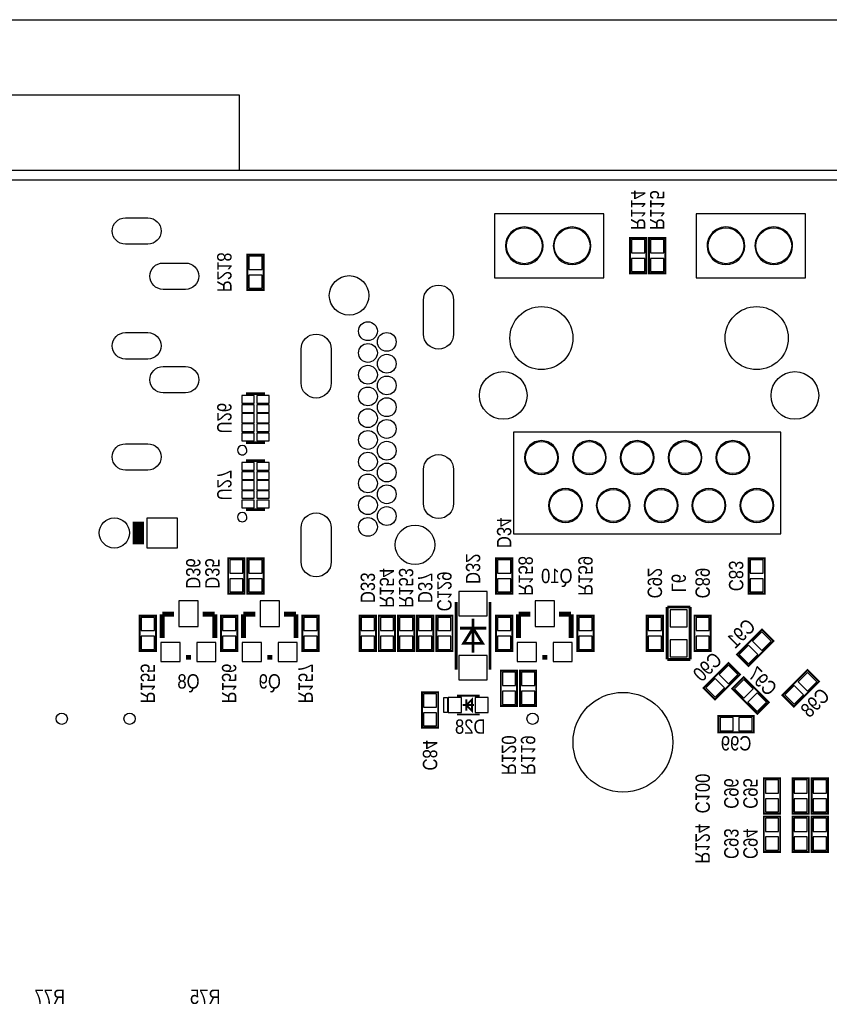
# Model space of a CAD drawing. Extents: x 0 to 137, y -8 to 90.
# Tile 4 of 7: x 42 to 85, y 38 to 90. Entities that reach past the tile are written whole.
import ezdxf
from ezdxf.enums import TextEntityAlignment as Align

# ---------------------------------------------------------------- set-up
doc = ezdxf.new("R2010")
doc.units = 0
for name, color, linetype in [('BG_OUTLINE', 3, 'CONTINUOUS'), ('PG_SILKSCREEN_BOTTOM', 150, 'CONTINUOUS'), ('PIN_SOLDERMASK_BOTTOM', 231, 'CONTINUOUS'), ('RD_SILKSCREEN_BOTTOM', 1, 'CONTINUOUS'), ('RKI_ALL', 2, 'CONTINUOUS')]:
    doc.layers.add(name, color=color, linetype=linetype)

msp = doc.modelspace()

# ---------------------------------------------------------------- linework, layer by layer
at = {"layer": 'BG_OUTLINE'}
msp.add_lwpolyline([(3.048, 81.999836), (3.048, 84.99983), (0, 84.99983), (0, 87.999824, -0.414214), (1.999996, 89.99982), (134.99973, 89.99982, -0.414214), (136.999726, 87.999824), (136.999726, 84.99983), (133.999732, 84.99983), (133.999732, 81.999836)], format="xyb", dxfattribs=at)
msp.add_lwpolyline([(34.99993, 81.999836), (34.99993, 85.999828), (53.999892, 85.999828), (53.999892, 81.999836)], dxfattribs=at)
msp.add_lwpolyline([(2.999994, 81.999836), (133.999732, 81.999836, -0.414214), (136.999726, 78.999842), (136.999726, 2.999994, -0.414214), (133.999732, 0), (2.999994, 0, -0.414214), (0, 2.999994), (0, 78.999842, -0.414214)], format="xyb", close=True, dxfattribs=at)
at = {"layer": 'PG_SILKSCREEN_BOTTOM'}
for points in [[(67.566388, 79.688995), (67.566388, 76.288976), (73.366401, 76.288976), (73.366401, 79.688995)], [(78.276602, 79.688995), (78.276602, 76.288976), (84.076591, 76.288976), (84.076591, 79.688995)], [(68.566386, 68.088993), (68.566386, 62.688978), (82.766408, 62.688978), (82.766408, 68.088993)], [(64.867003, 53.194001), (64.867003, 53.993999), (65.067002, 53.993999), (65.067002, 53.194001)]]:
    msp.add_lwpolyline(points, close=True, dxfattribs=at)
for points in [[(70.141313, 77.989176, 1), (68.141281, 77.989189, 1)], [(72.681313, 77.989176, 1), (70.681281, 77.989189, 1)], [(80.851502, 77.989176, 1), (78.851491, 77.989189, 1)], [(83.391502, 77.989176, 1), (81.391491, 77.989189, 1)], [(70.9565, 66.738983, 1), (69.156493, 66.738983, 1)], [(73.4965, 66.738983, 1), (71.696493, 66.738983, 1)], [(76.0365, 66.738983, 1), (74.236493, 66.738983, 1)], [(78.5765, 66.738983, 1), (76.776493, 66.738983, 1)], [(81.1165, 66.738983, 1), (79.316493, 66.738983, 1)], [(54.413988, 67.134003, 1), (53.914012, 67.133997, 1)], [(72.2265, 64.198983, 1), (70.426493, 64.198983, 1)], [(74.7665, 64.198983, 1), (72.966493, 64.198983, 1)], [(77.3065, 64.198983, 1), (75.506493, 64.198983, 1)], [(79.8465, 64.198983, 1), (78.046493, 64.198983, 1)], [(82.3865, 64.198983, 1), (80.586493, 64.198983, 1)], [(54.413988, 63.578003, 1), (53.914012, 63.577997, 1)]]:
    msp.add_lwpolyline(points, format="xyb", close=True, dxfattribs=at)
for points, const_width in [([(75.6158, 76.5302), (75.6158, 78.4098), (74.7522, 78.4098), (74.7522, 76.5302), (75.6158, 76.5302)], 0.1016), ([(76.6318, 76.5302), (76.6318, 78.4098), (75.7682, 78.4098), (75.7682, 76.5302), (76.6318, 76.5302)], 0.1016), ([(54.4322, 77.5208), (54.4322, 75.6412), (55.2958, 75.6412), (55.2958, 77.5208), (54.4322, 77.5208)], 0.1016), ([(55.364101, 70.133997), (54.363899, 70.133997)], 0.150089), ([(55.364101, 67.534003), (54.363899, 67.534003)], 0.150089), ([(55.364101, 66.577997), (54.363899, 66.577997)], 0.150089), ([(55.364101, 63.978003), (54.363899, 63.978003)], 0.150089), ([(48.641, 63.337999), (48.641, 62.138001)], 0.599999), ([(54.2798, 59.5122), (54.2798, 61.3918), (53.4162, 61.3918), (53.4162, 59.5122), (54.2798, 59.5122)], 0.1016), ([(55.2958, 59.5122), (55.2958, 61.3918), (54.4322, 61.3918), (54.4322, 59.5122), (55.2958, 59.5122)], 0.1016), ([(68.5038, 59.5122), (68.5038, 61.3918), (67.6402, 61.3918), (67.6402, 59.5122), (68.5038, 59.5122)], 0.1016), ([(81.0514, 61.3918), (81.0514, 59.5122), (81.915, 59.5122), (81.915, 61.3918), (81.0514, 61.3918)], 0.1016), ([(65.521002, 59.076996), (65.521002, 55.477004)], 0.150012), ([(67.320998, 55.477004), (67.320998, 59.076996)], 0.150012), ([(77.9526, 58.801), (76.7334, 58.801)], 0.1524), ([(76.7334, 58.801), (76.7334, 56.0197)], 0.1524), ([(77.9526, 56.0197), (77.9526, 58.801)], 0.1524), ([(48.7172, 58.3438), (48.7172, 56.4642), (49.5808, 56.4642), (49.5808, 58.3438), (48.7172, 58.3438)], 0.1016), ([(50.546, 58.42), (49.911, 58.42)], 0.254), ([(49.911, 58.42), (49.911, 57.15)], 0.254), ([(52.07, 58.42), (52.705, 58.42)], 0.254), ([(52.705, 58.42), (52.705, 57.15)], 0.254), ([(53.0352, 58.3438), (53.0352, 56.4642), (53.8988, 56.4642), (53.8988, 58.3438), (53.0352, 58.3438)], 0.1016), ([(54.864, 58.42), (54.229, 58.42)], 0.254), ([(54.229, 58.42), (54.229, 57.15)], 0.254), ([(56.388, 58.42), (57.023, 58.42)], 0.254), ([(57.023, 58.42), (57.023, 57.15)], 0.254), ([(57.3532, 58.3438), (57.3532, 56.4642), (58.2168, 56.4642), (58.2168, 58.3438), (57.3532, 58.3438)], 0.1016), ([(61.2648, 56.4642), (61.2648, 58.3438), (60.4012, 58.3438), (60.4012, 56.4642), (61.2648, 56.4642)], 0.1016), ([(61.4172, 58.3438), (61.4172, 56.4642), (62.2808, 56.4642), (62.2808, 58.3438), (61.4172, 58.3438)], 0.1016), ([(63.2968, 56.4642), (63.2968, 58.3438), (62.4332, 58.3438), (62.4332, 56.4642), (63.2968, 56.4642)], 0.1016), ([(64.3128, 56.4642), (64.3128, 58.3438), (63.4492, 58.3438), (63.4492, 56.4642), (64.3128, 56.4642)], 0.1016), ([(64.4652, 58.3438), (64.4652, 56.4642), (65.3288, 56.4642), (65.3288, 58.3438), (64.4652, 58.3438)], 0.1016), ([(66.421, 56.377002), (66.421, 58.176998)], 0.150012), ([(67.6402, 58.3438), (67.6402, 56.4642), (68.5038, 56.4642), (68.5038, 58.3438), (67.6402, 58.3438)], 0.1016), ([(69.469, 58.42), (68.834, 58.42)], 0.254), ([(68.834, 58.42), (68.834, 57.15)], 0.254), ([(70.993, 58.42), (71.628, 58.42)], 0.254), ([(71.628, 58.42), (71.628, 57.15)], 0.254), ([(72.8218, 56.4642), (72.8218, 58.3438), (71.9582, 58.3438), (71.9582, 56.4642), (72.8218, 56.4642)], 0.1016), ([(75.6412, 58.3438), (75.6412, 56.4642), (76.5048, 56.4642), (76.5048, 58.3438), (75.6412, 58.3438)], 0.1016), ([(79.0448, 56.4642), (79.0448, 58.3438), (78.1812, 58.3438), (78.1812, 56.4642), (79.0448, 56.4642)], 0.1016), ([(67.120999, 57.676898), (65.721001, 57.676898)], 0.150012), ([(66.421, 57.676898), (66.921101, 56.877102), (65.920899, 56.877102), (66.421, 57.676898)], 0.150012), ([(81.766207, 57.611874), (80.437126, 56.282793), (81.047793, 55.672126), (82.376874, 57.001207), (81.766207, 57.611874)], 0.1016), ([(51.435, 56.134), (51.181, 56.134)], 0.254), ([(55.753, 56.134), (55.499, 56.134)], 0.254), ([(70.358, 56.134), (70.104, 56.134)], 0.254), ([(76.7334, 56.0197), (77.9526, 56.0197)], 0.1524), ([(68.7578, 53.5432), (68.7578, 55.4228), (67.8942, 55.4228), (67.8942, 53.5432), (68.7578, 53.5432)], 0.1016), ([(69.7738, 53.5432), (69.7738, 55.4228), (68.9102, 55.4228), (68.9102, 53.5432), (69.7738, 53.5432)], 0.1016), ([(79.269793, 53.894126), (80.598874, 55.223207), (79.988207, 55.833874), (78.659126, 54.504793), (79.269793, 53.894126)], 0.1016), ([(84.179207, 55.452874), (82.850126, 54.123793), (83.460793, 53.513126), (84.789874, 54.842207), (84.179207, 55.452874)], 0.1016), ([(80.183126, 54.461207), (81.512207, 53.132126), (82.122874, 53.742793), (80.793793, 55.071874), (80.183126, 54.461207)], 0.1016), ([(63.7032, 54.2798), (63.7032, 52.4002), (64.5668, 52.4002), (64.5668, 54.2798), (63.7032, 54.2798)], 0.1016), ([(65.567001, 54.093999), (66.766999, 54.093999)], 0.1), ([(66.367, 53.294001), (66.067, 53.594), (66.367, 53.893999), (66.367, 53.294001)], 0.1), ([(66.067, 53.294001), (66.067, 53.893999)], 0.1), ([(65.867001, 53.594), (66.466999, 53.594)], 0.1), ([(65.567001, 53.094001), (66.766999, 53.094001)], 0.1), ([(79.4512, 52.1462), (81.3308, 52.1462), (81.3308, 53.0098), (79.4512, 53.0098), (79.4512, 52.1462)], 0.1016), ([(82.7278, 47.8282), (82.7278, 49.7078), (81.8642, 49.7078), (81.8642, 47.8282), (82.7278, 47.8282)], 0.1016), ([(84.2518, 47.8282), (84.2518, 49.7078), (83.3882, 49.7078), (83.3882, 47.8282), (84.2518, 47.8282)], 0.1016), ([(85.2678, 47.8282), (85.2678, 49.7078), (84.4042, 49.7078), (84.4042, 47.8282), (85.2678, 47.8282)], 0.1016), ([(82.7278, 45.7962), (82.7278, 47.6758), (81.8642, 47.6758), (81.8642, 45.7962), (82.7278, 45.7962)], 0.1016), ([(83.3882, 47.6758), (83.3882, 45.7962), (84.2518, 45.7962), (84.2518, 47.6758), (83.3882, 47.6758)], 0.1016), ([(84.4042, 47.6758), (84.4042, 45.7962), (85.2678, 45.7962), (85.2678, 47.6758), (84.4042, 47.6758)], 0.1016)]:
    msp.add_lwpolyline(points, dxfattribs=dict(at, const_width=const_width))
at = {"layer": 'PIN_SOLDERMASK_BOTTOM'}
for points in [[(49.154944, 78.075688), (47.954946, 78.075688, -1), (47.954946, 79.475686), (49.154944, 79.475686, -1)], [(51.15494, 75.675592), (49.954942, 75.675592, -1), (49.954942, 77.075589), (51.15494, 77.075589, -1)], [(65.387271, 75.103355), (65.387271, 73.303257, -1), (63.787376, 73.303257), (63.787376, 75.103355, -1)], [(49.154944, 71.975599), (47.954946, 71.975599, -1), (47.954946, 73.375596), (49.154944, 73.375596, -1)], [(58.887157, 72.503157), (58.887157, 70.703059, -1), (57.287262, 70.703059), (57.287262, 72.503157, -1)], [(51.15494, 70.175704), (49.954942, 70.175704, -1), (49.954942, 71.575701), (51.15494, 71.575701, -1)], [(49.154944, 66.075687), (47.954946, 66.075687, -1), (47.954946, 67.475684), (49.154944, 67.475684, -1)], [(65.387271, 66.103043), (65.387271, 64.302945, -1), (63.787376, 64.302945), (63.787376, 66.103043, -1)], [(58.887157, 63.003049), (58.887157, 61.202951, -1), (57.287262, 61.202951), (57.287262, 63.003049, -1)]]:
    msp.add_lwpolyline(points, format="xyb", close=True, dxfattribs=at)
for points in [[(74.833505, 77.619377), (75.534495, 77.619377), (75.534495, 78.320367), (74.833505, 78.320367)], [(75.849505, 77.619377), (76.550495, 77.619377), (76.550495, 78.320367), (75.849505, 78.320367)], [(55.214495, 77.431367), (54.513505, 77.431367), (54.513505, 76.730377), (55.214495, 76.730377)], [(74.833505, 76.619633), (75.534495, 76.619633), (75.534495, 77.320623), (74.833505, 77.320623)], [(75.849505, 76.619633), (76.550495, 76.619633), (76.550495, 77.320623), (75.849505, 77.320623)], [(55.214495, 76.431623), (54.513505, 76.431623), (54.513505, 75.730633), (55.214495, 75.730633)], [(54.139008, 69.633973), (54.788994, 69.633973), (54.788994, 70.034023), (54.139008, 70.034023)], [(54.939006, 69.633973), (55.588992, 69.633973), (55.588992, 70.034023), (54.939006, 70.034023)], [(54.139008, 69.134076), (54.788994, 69.134076), (54.788994, 69.534126), (54.139008, 69.534126)], [(54.139008, 68.583937), (54.788994, 68.583937), (54.788994, 69.084063), (54.139008, 69.084063)], [(54.939006, 69.134076), (55.588992, 69.134076), (55.588992, 69.534126), (54.939006, 69.534126)], [(54.939006, 68.583937), (55.588992, 68.583937), (55.588992, 69.084063), (54.939006, 69.084063)], [(54.139008, 68.133874), (54.788994, 68.133874), (54.788994, 68.533924), (54.139008, 68.533924)], [(54.939006, 68.133874), (55.588992, 68.133874), (55.588992, 68.533924), (54.939006, 68.533924)], [(54.139008, 67.633977), (54.788994, 67.633977), (54.788994, 68.034027), (54.139008, 68.034027)], [(54.939006, 67.633977), (55.588992, 67.633977), (55.588992, 68.034027), (54.939006, 68.034027)], [(54.139008, 66.077973), (54.788994, 66.077973), (54.788994, 66.478023), (54.139008, 66.478023)], [(54.939006, 66.077973), (55.588992, 66.077973), (55.588992, 66.478023), (54.939006, 66.478023)], [(54.139008, 65.578076), (54.788994, 65.578076), (54.788994, 65.978126), (54.139008, 65.978126)], [(54.939006, 65.578076), (55.588992, 65.578076), (55.588992, 65.978126), (54.939006, 65.978126)], [(54.139008, 65.027937), (54.788994, 65.027937), (54.788994, 65.528063), (54.139008, 65.528063)], [(54.939006, 65.027937), (55.588992, 65.027937), (55.588992, 65.528063), (54.939006, 65.528063)], [(54.139008, 64.577874), (54.788994, 64.577874), (54.788994, 64.977924), (54.139008, 64.977924)], [(54.939006, 64.577874), (55.588992, 64.577874), (55.588992, 64.977924), (54.939006, 64.977924)], [(54.139008, 64.077977), (54.788994, 64.077977), (54.788994, 64.478027), (54.139008, 64.478027)], [(54.939006, 64.077977), (55.588992, 64.077977), (55.588992, 64.478027), (54.939006, 64.478027)], [(50.711862, 63.538862), (50.711862, 61.937138), (49.110138, 61.937138), (49.110138, 63.538862)], [(53.497505, 60.601377), (54.198495, 60.601377), (54.198495, 61.302367), (53.497505, 61.302367)], [(54.513505, 60.601377), (55.214495, 60.601377), (55.214495, 61.302367), (54.513505, 61.302367)], [(67.721505, 60.601377), (68.422495, 60.601377), (68.422495, 61.302367), (67.721505, 61.302367)], [(81.833695, 61.302367), (81.132705, 61.302367), (81.132705, 60.601377), (81.833695, 60.601377)], [(53.497505, 59.601633), (54.198495, 59.601633), (54.198495, 60.302623), (53.497505, 60.302623)], [(54.513505, 59.601633), (55.214495, 59.601633), (55.214495, 60.302623), (54.513505, 60.302623)], [(67.721505, 59.601633), (68.422495, 59.601633), (68.422495, 60.302623), (67.721505, 60.302623)], [(81.833695, 60.302623), (81.132705, 60.302623), (81.132705, 59.601633), (81.833695, 59.601633)], [(65.670938, 58.327011), (67.171062, 58.327011), (67.171062, 59.626983), (65.670938, 59.626983)], [(51.815238, 57.760362), (51.815238, 59.130438), (50.800762, 59.130438), (50.800762, 57.760362)], [(56.133238, 57.760362), (56.133238, 59.130438), (55.118762, 59.130438), (55.118762, 57.760362)], [(70.738238, 57.760362), (70.738238, 59.130438), (69.723762, 59.130438), (69.723762, 57.760362)], [(76.893039, 57.754139), (77.792961, 57.754139), (77.792961, 58.654061), (76.893039, 58.654061)], [(49.499495, 58.254367), (48.798505, 58.254367), (48.798505, 57.553377), (49.499495, 57.553377)], [(53.817495, 58.254367), (53.116505, 58.254367), (53.116505, 57.553377), (53.817495, 57.553377)], [(58.135495, 58.254367), (57.434505, 58.254367), (57.434505, 57.553377), (58.135495, 57.553377)], [(60.482505, 57.553377), (61.183495, 57.553377), (61.183495, 58.254367), (60.482505, 58.254367)], [(62.199495, 58.254367), (61.498505, 58.254367), (61.498505, 57.553377), (62.199495, 57.553377)], [(62.514505, 57.553377), (63.215495, 57.553377), (63.215495, 58.254367), (62.514505, 58.254367)], [(63.530505, 57.553377), (64.231495, 57.553377), (64.231495, 58.254367), (63.530505, 58.254367)], [(65.247495, 58.254367), (64.546505, 58.254367), (64.546505, 57.553377), (65.247495, 57.553377)], [(68.422495, 58.254367), (67.721505, 58.254367), (67.721505, 57.553377), (68.422495, 57.553377)], [(72.039505, 57.553377), (72.740495, 57.553377), (72.740495, 58.254367), (72.039505, 58.254367)], [(76.423495, 58.254367), (75.722505, 58.254367), (75.722505, 57.553377), (76.423495, 57.553377)], [(78.262505, 57.553377), (78.963495, 57.553377), (78.963495, 58.254367), (78.262505, 58.254367)], [(49.499495, 57.254623), (48.798505, 57.254623), (48.798505, 56.553633), (49.499495, 56.553633)], [(53.817495, 57.254623), (53.116505, 57.254623), (53.116505, 56.553633), (53.817495, 56.553633)], [(58.135495, 57.254623), (57.434505, 57.254623), (57.434505, 56.553633), (58.135495, 56.553633)], [(60.482505, 56.553633), (61.183495, 56.553633), (61.183495, 57.254623), (60.482505, 57.254623)], [(62.199495, 57.254623), (61.498505, 57.254623), (61.498505, 56.553633), (62.199495, 56.553633)], [(62.514505, 56.553633), (63.215495, 56.553633), (63.215495, 57.254623), (62.514505, 57.254623)], [(63.530505, 56.553633), (64.231495, 56.553633), (64.231495, 57.254623), (63.530505, 57.254623)], [(65.247495, 57.254623), (64.546505, 57.254623), (64.546505, 56.553633), (65.247495, 56.553633)], [(68.422495, 57.254623), (67.721505, 57.254623), (67.721505, 56.553633), (68.422495, 56.553633)], [(72.039505, 56.553633), (72.740495, 56.553633), (72.740495, 57.254623), (72.039505, 57.254623)], [(76.423495, 57.254623), (75.722505, 57.254623), (75.722505, 56.553633), (76.423495, 56.553633)], [(76.893039, 56.153939), (77.792961, 56.153939), (77.792961, 57.053861), (76.893039, 57.053861)], [(78.262505, 56.553633), (78.963495, 56.553633), (78.963495, 57.254623), (78.262505, 57.254623)], [(82.256141, 56.995466), (81.760466, 57.491141), (81.264792, 56.995466), (81.760466, 56.499792)], [(50.862738, 55.906162), (50.862738, 56.920638), (49.848262, 56.920638), (49.848262, 55.906162)], [(52.767738, 55.906162), (52.767738, 56.920638), (51.753262, 56.920638), (51.753262, 55.906162)], [(55.180738, 55.906162), (55.180738, 56.920638), (54.166262, 56.920638), (54.166262, 55.906162)], [(57.085738, 55.906162), (57.085738, 56.920638), (56.071262, 56.920638), (56.071262, 55.906162)], [(69.785738, 55.906162), (69.785738, 56.920638), (68.771262, 56.920638), (68.771262, 55.906162)], [(71.690738, 55.906162), (71.690738, 56.920638), (70.676262, 56.920638), (70.676262, 55.906162)], [(81.549208, 56.288534), (81.053534, 56.784208), (80.557859, 56.288534), (81.053534, 55.792859)], [(65.670938, 54.927017), (67.171062, 54.927017), (67.171062, 56.226989), (65.670938, 56.226989)], [(79.486792, 55.217466), (79.982466, 54.721792), (80.478141, 55.217466), (79.982466, 55.713141)], [(67.975505, 54.632377), (68.676495, 54.632377), (68.676495, 55.333367), (67.975505, 55.333367)], [(68.991505, 54.632377), (69.692495, 54.632377), (69.692495, 55.333367), (68.991505, 55.333367)], [(78.779859, 54.510534), (79.275534, 54.014859), (79.771208, 54.510534), (79.275534, 55.006208)], [(80.799534, 54.951141), (80.303859, 54.455466), (80.799534, 53.959792), (81.295208, 54.455466)], [(84.669141, 54.836466), (84.173466, 55.332141), (83.677792, 54.836466), (84.173466, 54.340792)], [(83.962208, 54.129534), (83.466534, 54.625208), (82.970859, 54.129534), (83.466534, 53.633859)], [(64.485495, 54.190367), (63.784505, 54.190367), (63.784505, 53.489377), (64.485495, 53.489377)], [(65.106994, 53.993999), (65.106994, 53.194001), (65.806993, 53.194001), (65.806993, 53.993999)], [(66.527007, 53.993999), (66.527007, 53.194001), (67.227006, 53.194001), (67.227006, 53.993999)], [(67.975505, 53.632633), (68.676495, 53.632633), (68.676495, 54.333623), (67.975505, 54.333623)], [(68.991505, 53.632633), (69.692495, 53.632633), (69.692495, 54.333623), (68.991505, 54.333623)], [(81.506466, 54.244208), (81.010792, 53.748534), (81.506466, 53.252859), (82.002141, 53.748534)], [(64.485495, 53.190623), (63.784505, 53.190623), (63.784505, 52.489633), (64.485495, 52.489633)], [(79.540633, 52.928495), (79.540633, 52.227505), (80.241623, 52.227505), (80.241623, 52.928495)], [(80.540377, 52.928495), (80.540377, 52.227505), (81.241367, 52.227505), (81.241367, 52.928495)], [(81.945505, 48.917377), (82.646495, 48.917377), (82.646495, 49.618367), (81.945505, 49.618367)], [(83.469505, 48.917377), (84.170495, 48.917377), (84.170495, 49.618367), (83.469505, 49.618367)], [(84.485505, 48.917377), (85.186495, 48.917377), (85.186495, 49.618367), (84.485505, 49.618367)], [(81.945505, 47.917633), (82.646495, 47.917633), (82.646495, 48.618623), (81.945505, 48.618623)], [(83.469505, 47.917633), (84.170495, 47.917633), (84.170495, 48.618623), (83.469505, 48.618623)], [(84.485505, 47.917633), (85.186495, 47.917633), (85.186495, 48.618623), (84.485505, 48.618623)], [(81.945505, 46.885377), (82.646495, 46.885377), (82.646495, 47.586367), (81.945505, 47.586367)], [(84.170495, 47.586367), (83.469505, 47.586367), (83.469505, 46.885377), (84.170495, 46.885377)], [(85.186495, 47.586367), (84.485505, 47.586367), (84.485505, 46.885377), (85.186495, 46.885377)], [(81.945505, 45.885633), (82.646495, 45.885633), (82.646495, 46.586623), (81.945505, 46.586623)], [(84.170495, 46.586623), (83.469505, 46.586623), (83.469505, 45.885633), (84.170495, 45.885633)], [(85.186495, 46.586623), (84.485505, 46.586623), (84.485505, 45.885633), (85.186495, 45.885633)]]:
    msp.add_lwpolyline(points, close=True, dxfattribs=at)
for centre, radius in [((69.141289, 77.989176), 0.949998), ((71.681289, 77.989176), 0.949998), ((79.851504, 77.989176), 0.949998), ((82.391504, 77.989176), 0.949998), ((59.83732, 75.35291), 1.050303), ((70.051397, 73.088983), 1.675003), ((81.481397, 73.088983), 1.675003), ((60.837318, 73.45299), 0.499999), ((61.837316, 72.884309), 0.499999), ((60.837318, 72.298001), 0.499999), ((61.837316, 71.728), 0.499999), ((60.837318, 71.143089), 0.499999), ((68.021403, 70.038976), 1.264996), ((83.51139, 70.038976), 1.264996), ((61.837316, 70.572097), 0.499999), ((60.837318, 69.9881), 0.499999), ((61.837316, 69.416092), 0.499999), ((60.837318, 68.833213), 0.499999), ((61.837316, 68.260189), 0.499999), ((60.837318, 67.677995), 0.499999), ((61.837316, 67.104209), 0.499999), ((70.056502, 66.738983), 0.849998), ((72.596502, 66.738983), 0.849998), ((75.136502, 66.738983), 0.849998), ((77.676502, 66.738983), 0.849998), ((80.216502, 66.738983), 0.849998), ((60.837318, 66.523108), 0.499999), ((61.837316, 65.948306), 0.499999), ((60.837318, 65.367891), 0.499999), ((61.837316, 64.792098), 0.499999), ((71.326502, 64.198983), 0.849998), ((73.866502, 64.198983), 0.849998), ((76.406502, 64.198983), 0.849998), ((78.946502, 64.198983), 0.849998), ((81.486502, 64.198983), 0.849998), ((60.837318, 64.213207), 0.499999), ((61.837316, 63.636093), 0.499999), ((47.371, 62.738), 0.800862), ((60.837318, 63.058294), 0.499999), ((63.337415, 62.103), 1.050303), ((74.379836, 51.618896), 2.649995), ((44.579819, 52.868906), 0.299999), ((48.180015, 52.868906), 0.299999), ((69.580023, 52.868906), 0.299999)]:
    msp.add_circle(centre, radius, dxfattribs=at)
at = {"layer": 'RKI_ALL'}
msp.add_lwpolyline([(0.508, 3.048), (0.508, 78.951836, -0.414214), (3.048, 81.491836), (133.951726, 81.491836, -0.414214), (136.491726, 78.951836), (136.491726, 3.048, -0.414214), (133.951726, 0.508), (3.048, 0.508, -0.414214)], format="xyb", close=True, dxfattribs=at)

# ---------------------------------------------------------------- texts
at = {"layer": 'RD_SILKSCREEN_BOTTOM', "text_generation_flag": 2, "width": 0.866667}
for s, rotation, p in [('R114', 270, (74.803, 79.883914)), ('R115', 270, (75.819, 79.883914)), ('R218', 270, (52.832, 76.581914)), ('U26', 270, (52.832, 68.834914)), ('U27', 270, (52.832, 65.278914)), ('D34', 270, (67.691, 62.738)), ('D36', 270, (51.181, 60.579914)), ('D35', 270, (52.197, 60.579914)), ('D32', 270, (66.04, 60.833)), ('R158', 270, (68.834, 60.452)), ('R159', 270, (72.009, 60.452)), ('R154', 270, (61.468, 59.817914)), ('R153', 270, (62.484, 59.817914)), ('C92', 270, (75.692, 60.071914)), ('C89', 270, (78.232, 60.071914)), ('C83', 270, (80.01, 60.452)), ('D33', 270, (60.452, 59.817914)), ('D37', 270, (63.5, 59.817)), ('L6', 270, (76.962, 60.071914)), ('C91', 45, (80.914392, 57.134582)), ('C90', 45, (79.136392, 55.356582)), ('R155', 270, (48.768, 54.737914)), ('R156', 270, (53.086, 54.737914)), ('R157', 270, (57.15, 54.737914)), ('C97', 315, (81.518608, 54.594608)), ('C98', 45, (84.851392, 53.451582)), ('R120', 270, (67.945, 50.927914)), ('R119', 270, (68.961, 50.927914)), ('C84', 270, (63.754, 50.927)), ('C100', 270, (78.232, 48.895914)), ('C96', 270, (79.756, 48.895914)), ('C95', 270, (80.772, 48.895914)), ('R124', 270, (78.232, 46.228914)), ('C93', 270, (79.756, 46.228914)), ('C94', 270, (80.772, 46.228914))]:
    msp.add_text(s, height=0.762, rotation=rotation, dxfattribs=at).set_placement(p, align=Align.CENTER)
for s, p in [('Q10', (70.866, 60.071)), ('Q8', (51.308, 54.4703)), ('Q9', (55.626, 54.4703)), ('C99', (80.391, 51.181)), ('R77', (43.942, 37.719)), ('R75', (52.197, 37.719))]:
    msp.add_text(s, height=0.762, dxfattribs=at).set_placement(p, align=Align.CENTER)
msp.add_text('C129', height=0.762, rotation=270, dxfattribs=at).set_placement((64.516, 58.5724))
msp.add_text('D28', height=0.762, dxfattribs=at).set_placement((67.0814, 52.07))

doc.saveas('drawing.dxf')
